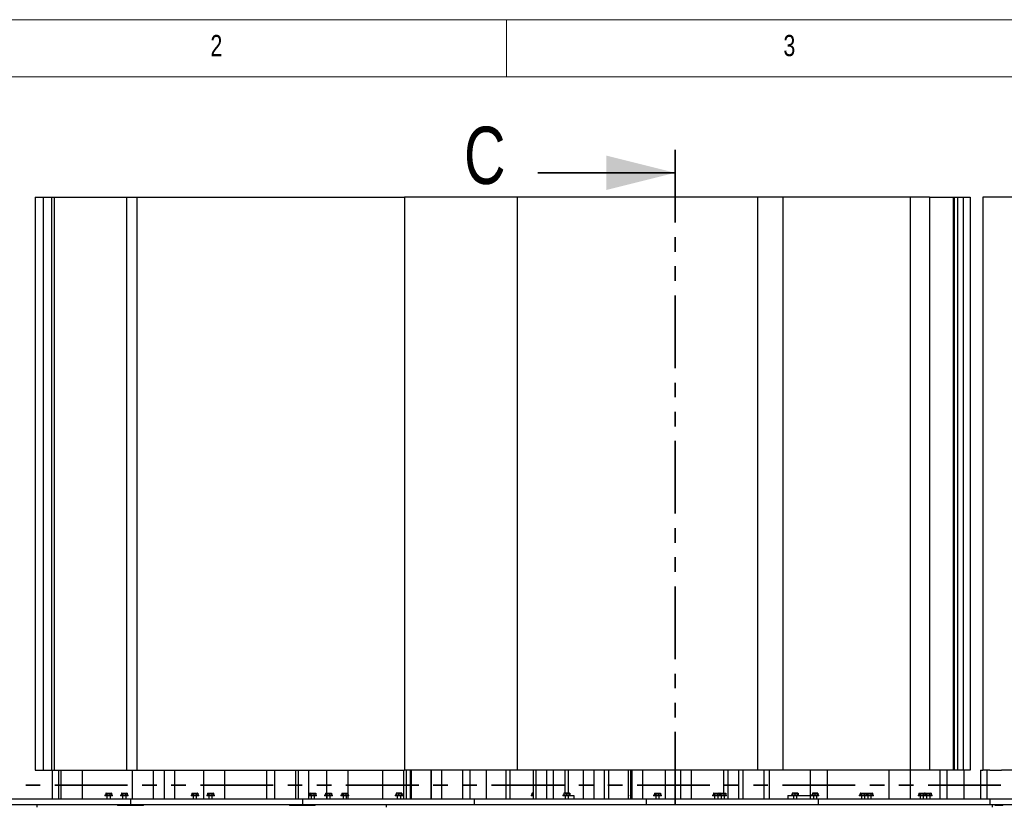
# Model space of a CAD drawing. Header units: millimetres. Extents: x 5 to 589, y 5 to 415.
# Tile 33 of 120: x 55 to 140, y 346 to 415. Entities that reach past the tile are written whole.
import ezdxf

# ---------------------------------------------------------------- set-up
doc = ezdxf.new("R2010")
doc.units = ezdxf.units.MM
doc.linetypes.add('PHANTOM', pattern=[12.7, 6.35, -1.27, 1.27, -1.27, 1.27, -1.27])
doc.layers.add('NOTES', color=6, linetype='Continuous')
doc.layers.add('TRAIT-FORT', color=4, linetype='Continuous', lineweight=25)
doc.styles.add('SLDTEXTSTYLE0', font='TXT', dxfattribs={"width": 0.75})

msp = doc.modelspace()

# ---------------------------------------------------------------- linework, layer by layer
at = {"color": 7, "linetype": 'Continuous', "lineweight": 18}
for p, q in [((589, 415), (5, 415)), ((97, 415), (97, 410)), ((584, 410), (10, 410))]:
    msp.add_line(p, q, dxfattribs=at)
at = {"color": 7, "linetype": 'PHANTOM', "lineweight": 35}
for p, q in [((111.726, 403.636), (111.726, 306.051)), ((190.94, 348.196), (27.305, 348.196))]:
    msp.add_line(p, q, dxfattribs=at)
at = {"color": 7, "linetype": 'Continuous', "lineweight": 35}
msp.add_line((99.726, 401.636), (111.726, 401.636), dxfattribs=at)
msp.add_solid([(111.726, 401.636), (105.726, 403.136), (105.726, 400.136)], dxfattribs=at)
at = {"layer": 'TRAIT-FORT', "color": 4, "linetype": 'Continuous', "lineweight": 25}
for p, q in [((55.874, 399.501), (55.874, 349.501)), ((55.874, 399.501), (56.555, 399.501)), ((56.555, 399.501), (56.555, 349.501)), ((56.555, 399.501), (57.309, 399.501)), ((57.309, 399.501), (57.309, 349.501)), ((57.309, 399.501), (57.525, 399.501)), ((57.525, 399.501), (57.525, 349.501)), ((57.525, 399.501), (63.83, 399.501)), ((63.83, 399.501), (63.83, 349.501)), ((63.83, 399.501), (64.732, 399.501)), ((64.732, 399.501), (64.732, 349.501)), ((64.732, 399.501), (88.097, 399.501)), ((88.097, 399.501), (88.097, 349.501)), ((97.933, 399.501), (88.097, 399.501)), ((97.933, 399.501), (97.933, 349.501)), ((118.899, 399.501), (97.933, 399.501)), ((121.106, 399.501), (118.899, 399.501)), ((118.899, 399.501), (118.899, 349.501)), ((121.106, 399.501), (121.106, 349.501)), ((132.232, 399.501), (121.106, 399.501)), ((132.232, 399.501), (132.232, 349.501)), ((133.906, 399.501), (132.232, 399.501)), ((133.906, 399.501), (133.906, 349.501)), ((133.906, 399.501), (135.985, 399.501)), ((135.985, 399.501), (135.985, 349.501)), ((135.985, 399.501), (136.063, 399.501)), ((136.063, 399.501), (136.063, 349.501)), ((136.063, 399.501), (136.361, 399.501)), ((136.361, 399.501), (136.361, 349.501)), ((136.361, 399.501), (136.854, 399.501)), ((136.854, 399.501), (136.854, 349.501)), ((136.854, 399.501), (137.451, 399.501)), ((137.451, 399.501), (137.451, 349.501)), ((138.557, 399.501), (138.557, 349.501)), ((156.232, 399.501), (138.557, 399.501)), ((55.874, 349.501), (56.555, 349.501)), ((56.555, 349.501), (57.309, 349.501)), ((57.309, 349.501), (57.525, 349.501)), ((57.341, 349.501), (57.341, 347.001)), ((57.525, 349.501), (63.83, 349.501)), ((57.908, 349.501), (57.908, 347.001)), ((58.123, 349.501), (58.123, 347.001)), ((59.998, 347.001), (59.998, 349.501)), ((63.83, 349.501), (64.732, 349.501)), ((64.326, 349.501), (64.326, 347.001)), ((64.732, 349.501), (88.097, 349.501)), ((66.201, 347.001), (66.201, 349.501)), ((67.133, 349.501), (67.133, 347.001)), ((68.058, 347.001), (68.058, 349.501)), ((70.547, 349.501), (70.547, 347.001)), ((72.422, 347.001), (72.422, 349.501)), ((76.052, 349.501), (76.052, 347.001)), ((76.75, 349.501), (76.75, 347.001)), ((78.625, 347.001), (78.625, 349.501)), ((78.823, 349.501), (78.823, 347.001)), ((79.748, 347.001), (79.748, 349.501)), ((81.304, 349.501), (81.304, 347.501)), ((83.179, 347.313), (83.179, 349.501)), ((86.176, 349.501), (86.176, 347.001)), ((88.051, 347.001), (88.051, 349.501)), ((97.933, 349.501), (88.097, 349.501)), ((88.274, 347.001), (88.274, 349.501)), ((88.585, 349.501), (88.585, 347.001)), ((88.677, 349.501), (88.677, 347.001)), ((90.427, 347.001), (90.427, 349.501)), ((90.46, 347.001), (90.46, 349.501)), ((91.314, 349.501), (91.314, 347.001)), ((93.189, 347.001), (93.189, 349.501)), ((93.802, 349.501), (93.802, 347.001)), ((95.233, 349.501), (95.233, 347.001)), ((96.982, 347.001), (96.982, 349.501)), ((97.318, 347.001), (97.318, 349.501)), ((118.899, 349.501), (97.933, 349.501)), ((99.34, 349.501), (99.34, 347.001)), ((99.57, 349.501), (99.57, 347.001)), ((100.512, 347.001), (100.512, 349.501)), ((101.089, 347.001), (101.089, 349.501)), ((102.132, 347.501), (102.132, 349.501)), ((102.413, 347.501), (102.413, 349.501)), ((103.695, 349.501), (103.695, 347.001)), ((104.637, 347.001), (104.637, 349.501)), ((105.516, 349.501), (105.516, 347.001)), ((105.895, 349.501), (105.895, 347.001)), ((107.645, 347.001), (107.645, 349.501)), ((107.812, 349.501), (107.812, 347.001)), ((107.945, 349.501), (107.945, 347.001)), ((108.887, 347.001), (108.887, 349.501)), ((110.849, 349.501), (110.849, 347.001)), ((112.195, 349.501), (112.195, 347.001)), ((113.137, 347.001), (113.137, 349.501)), ((115.95, 349.501), (115.95, 347.501)), ((116.32, 349.501), (116.32, 347.001)), ((117.262, 347.001), (117.262, 349.501)), ((117.624, 349.501), (117.624, 347.001)), ((121.106, 349.501), (118.899, 349.501)), ((119.499, 347.001), (119.499, 349.501)), ((119.956, 347.001), (119.956, 349.501)), ((132.232, 349.501), (121.106, 349.501)), ((123.507, 349.501), (123.507, 347.001)), ((125.007, 347.001), (125.007, 349.501)), ((130.373, 349.501), (130.373, 347.001)), ((133.906, 349.501), (132.232, 349.501)), ((132.248, 347.001), (132.248, 349.501)), ((135.985, 349.501), (133.906, 349.501)), ((134.807, 349.501), (134.807, 347.001)), ((135.432, 349.501), (135.432, 347.001)), ((136.063, 349.501), (135.985, 349.501)), ((136.361, 349.501), (136.063, 349.501)), ((136.854, 349.501), (136.361, 349.501)), ((137.451, 349.501), (136.854, 349.501)), ((136.932, 347.001), (136.932, 349.501)), ((138.357, 349.501), (138.357, 347.001)), ((138.357, 349.501), (138.557, 349.501)), ((139.167, 349.501), (138.557, 349.501)), ((138.919, 349.501), (138.919, 347.001)), ((139.167, 349.501), (140.197, 349.501)), ((154.592, 349.501), (140.197, 349.501)), ((61.945, 347.313), (61.945, 347.251)), ((62.62, 347.313), (61.945, 347.313)), ((62.62, 347.251), (61.945, 347.251)), ((62.025, 347.481), (62.025, 347.313)), ((62.057, 347.501), (62.038, 347.49)), ((62.057, 347.501), (62.075, 347.501)), ((62.075, 347.501), (62.254, 347.501)), ((62.125, 347.481), (62.125, 347.313)), ((62.132, 347.251), (62.132, 347.001)), ((62.254, 347.501), (62.462, 347.501)), ((62.383, 347.481), (62.383, 347.313)), ((62.432, 347.001), (62.432, 347.251)), ((62.462, 347.501), (62.507, 347.501)), ((62.526, 347.49), (62.507, 347.501)), ((62.54, 347.481), (62.54, 347.313)), ((62.62, 347.251), (62.62, 347.313)), ((63.315, 347.313), (63.315, 347.251)), ((63.99, 347.313), (63.315, 347.313)), ((63.99, 347.251), (63.315, 347.251)), ((63.395, 347.481), (63.395, 347.313)), ((63.428, 347.501), (63.409, 347.49)), ((63.428, 347.501), (63.445, 347.501)), ((63.445, 347.501), (63.625, 347.501)), ((63.496, 347.481), (63.496, 347.313)), ((63.503, 347.251), (63.503, 347.001)), ((63.625, 347.501), (63.832, 347.501)), ((63.753, 347.481), (63.753, 347.313)), ((63.803, 347.001), (63.803, 347.251)), ((63.832, 347.501), (63.878, 347.501)), ((63.897, 347.49), (63.878, 347.501)), ((63.91, 347.481), (63.91, 347.313)), ((63.99, 347.251), (63.99, 347.313)), ((69.469, 347.313), (69.469, 347.251)), ((70.144, 347.313), (69.469, 347.313)), ((70.144, 347.251), (69.469, 347.251)), ((69.549, 347.481), (69.549, 347.313)), ((69.582, 347.501), (69.563, 347.49)), ((69.582, 347.501), (69.6, 347.501)), ((69.6, 347.501), (69.779, 347.501)), ((69.65, 347.481), (69.65, 347.313)), ((69.657, 347.251), (69.657, 347.001)), ((69.779, 347.501), (69.986, 347.501)), ((69.908, 347.481), (69.908, 347.313)), ((69.957, 347.001), (69.957, 347.251)), ((69.986, 347.501), (70.032, 347.501)), ((70.051, 347.49), (70.032, 347.501)), ((70.065, 347.481), (70.065, 347.313)), ((70.144, 347.251), (70.144, 347.313)), ((70.84, 347.313), (70.84, 347.251)), ((71.515, 347.313), (70.84, 347.313)), ((71.515, 347.251), (70.84, 347.251)), ((70.92, 347.481), (70.92, 347.313)), ((70.952, 347.501), (70.933, 347.49)), ((70.952, 347.501), (70.97, 347.501)), ((70.97, 347.501), (71.149, 347.501)), ((71.02, 347.481), (71.02, 347.313)), ((71.027, 347.251), (71.027, 347.001)), ((71.149, 347.501), (71.357, 347.501)), ((71.278, 347.481), (71.278, 347.313)), ((71.327, 347.001), (71.327, 347.251)), ((71.357, 347.501), (71.402, 347.501)), ((71.421, 347.49), (71.402, 347.501)), ((71.435, 347.481), (71.435, 347.313)), ((71.515, 347.251), (71.515, 347.313)), ((79.759, 347.313), (79.759, 347.251)), ((80.434, 347.313), (79.759, 347.313)), ((80.434, 347.251), (79.759, 347.251)), ((79.839, 347.481), (79.839, 347.313)), ((79.871, 347.501), (79.852, 347.49)), ((79.871, 347.501), (79.889, 347.501)), ((79.889, 347.501), (80.068, 347.501)), ((79.939, 347.481), (79.939, 347.313)), ((79.946, 347.251), (79.946, 347.001)), ((80.068, 347.501), (80.276, 347.501)), ((80.197, 347.481), (80.197, 347.313)), ((80.246, 347.001), (80.246, 347.251)), ((80.276, 347.501), (80.321, 347.501)), ((80.341, 347.49), (80.321, 347.501)), ((80.354, 347.481), (80.354, 347.313)), ((80.434, 347.251), (80.434, 347.313)), ((81.129, 347.313), (81.129, 347.251)), ((81.804, 347.313), (81.129, 347.313)), ((81.804, 347.251), (81.129, 347.251)), ((81.209, 347.481), (81.209, 347.313)), ((81.242, 347.501), (81.223, 347.49)), ((81.242, 347.501), (81.259, 347.501)), ((81.259, 347.501), (81.439, 347.501)), ((81.304, 347.251), (81.304, 347.001)), ((81.31, 347.481), (81.31, 347.313)), ((81.317, 347.251), (81.317, 347.001)), ((81.439, 347.501), (81.646, 347.501)), ((81.568, 347.481), (81.568, 347.313)), ((81.617, 347.001), (81.617, 347.251)), ((81.646, 347.501), (81.692, 347.501)), ((81.711, 347.49), (81.692, 347.501)), ((81.725, 347.481), (81.725, 347.313)), ((81.804, 347.251), (81.804, 347.313)), ((82.553, 347.313), (82.553, 347.251)), ((83.228, 347.313), (82.553, 347.313)), ((83.228, 347.251), (82.553, 347.251)), ((82.633, 347.481), (82.633, 347.313)), ((82.666, 347.501), (82.647, 347.49)), ((82.666, 347.501), (82.684, 347.501)), ((82.684, 347.501), (82.863, 347.501)), ((82.734, 347.481), (82.734, 347.313)), ((82.741, 347.251), (82.741, 347.001)), ((82.863, 347.501), (83.07, 347.501)), ((82.992, 347.481), (82.992, 347.313)), ((83.041, 347.001), (83.041, 347.251)), ((83.07, 347.501), (83.116, 347.501)), ((83.135, 347.49), (83.116, 347.501)), ((83.149, 347.481), (83.149, 347.313)), ((83.179, 347.001), (83.179, 347.251)), ((83.228, 347.251), (83.228, 347.313)), ((87.284, 347.313), (87.284, 347.251)), ((87.699, 347.313), (87.284, 347.313)), ((87.699, 347.251), (87.284, 347.251)), ((87.381, 347.481), (87.381, 347.313)), ((87.485, 347.501), (87.396, 347.501)), ((87.471, 347.251), (87.471, 347.001)), ((87.485, 347.501), (87.708, 347.501)), ((87.588, 347.481), (87.588, 347.313)), ((87.959, 347.313), (87.699, 347.313)), ((87.959, 347.251), (87.699, 347.251)), ((87.708, 347.501), (87.844, 347.501)), ((87.771, 347.001), (87.771, 347.251)), ((87.828, 347.481), (87.828, 347.313)), ((87.861, 347.481), (87.861, 347.313)), ((87.959, 347.251), (87.959, 347.313)), ((88.654, 347.313), (88.654, 347.251)), ((88.677, 347.313), (88.654, 347.313)), ((88.677, 347.251), (88.654, 347.251)), ((99.144, 347.313), (99.144, 347.251)), ((99.34, 347.313), (99.144, 347.313)), ((99.34, 347.251), (99.144, 347.251)), ((99.224, 347.481), (99.224, 347.313)), ((99.257, 347.501), (99.238, 347.49)), ((99.257, 347.501), (99.275, 347.501)), ((99.275, 347.501), (99.34, 347.501)), ((99.325, 347.481), (99.34, 347.485)), ((99.325, 347.481), (99.325, 347.313)), ((99.332, 347.251), (99.332, 347.001)), ((101.919, 347.313), (101.919, 347.251)), ((102.335, 347.313), (101.919, 347.313)), ((102.335, 347.251), (101.919, 347.251)), ((102.017, 347.481), (102.017, 347.313)), ((102.121, 347.501), (102.032, 347.501)), ((102.107, 347.251), (102.107, 347.001)), ((102.121, 347.501), (102.344, 347.501)), ((102.224, 347.481), (102.224, 347.313)), ((102.594, 347.313), (102.335, 347.313)), ((102.594, 347.251), (102.335, 347.251)), ((102.344, 347.501), (102.48, 347.501)), ((102.407, 347.001), (102.407, 347.251)), ((102.464, 347.481), (102.464, 347.313)), ((102.501, 347.49), (102.482, 347.501)), ((102.492, 347.489), (102.515, 347.481)), ((102.497, 347.481), (102.497, 347.313)), ((102.515, 347.481), (102.515, 347.313)), ((102.594, 347.251), (102.594, 347.313)), ((102.594, 347.288), (102.882, 347.288)), ((102.882, 347.288), (102.882, 347.001)), ((107.686, 347.313), (107.645, 347.313)), ((107.686, 347.251), (107.645, 347.251)), ((107.686, 347.251), (107.686, 347.313)), ((109.841, 347.313), (109.841, 347.251)), ((110.516, 347.313), (109.841, 347.313)), ((110.516, 347.251), (109.841, 347.251)), ((109.92, 347.481), (109.92, 347.313)), ((109.953, 347.501), (109.934, 347.49)), ((109.953, 347.501), (109.971, 347.501)), ((109.971, 347.501), (110.15, 347.501)), ((110.021, 347.481), (110.021, 347.313)), ((110.028, 347.251), (110.028, 347.001)), ((110.15, 347.501), (110.357, 347.501)), ((110.279, 347.481), (110.279, 347.313)), ((110.328, 347.001), (110.328, 347.251)), ((110.357, 347.501), (110.403, 347.501)), ((110.422, 347.49), (110.403, 347.501)), ((110.436, 347.481), (110.436, 347.313)), ((110.516, 347.251), (110.516, 347.313)), ((114.973, 347.313), (114.973, 347.251)), ((115.535, 347.313), (114.973, 347.313)), ((115.535, 347.251), (114.973, 347.251)), ((115.052, 347.481), (115.052, 347.313)), ((115.085, 347.501), (115.066, 347.49)), ((115.085, 347.501), (115.103, 347.501)), ((115.103, 347.501), (115.282, 347.501)), ((115.153, 347.481), (115.153, 347.313)), ((115.16, 347.251), (115.16, 347.001)), ((115.282, 347.501), (115.489, 347.501)), ((115.411, 347.481), (115.411, 347.313)), ((115.46, 347.001), (115.46, 347.251)), ((115.489, 347.501), (115.535, 347.501)), ((115.554, 347.49), (115.535, 347.501)), ((115.535, 347.313), (115.535, 347.251)), ((116.21, 347.313), (115.535, 347.313)), ((116.21, 347.251), (115.535, 347.251)), ((115.568, 347.481), (115.568, 347.313)), ((115.614, 347.481), (115.614, 347.313)), ((115.647, 347.501), (115.628, 347.49)), ((115.647, 347.501), (115.665, 347.501)), ((115.665, 347.501), (115.844, 347.501)), ((115.715, 347.481), (115.715, 347.313)), ((115.722, 347.251), (115.722, 347.001)), ((115.844, 347.501), (116.051, 347.501)), ((115.973, 347.481), (115.973, 347.313)), ((116.022, 347.001), (116.022, 347.251)), ((116.051, 347.501), (116.097, 347.501)), ((116.116, 347.49), (116.097, 347.501)), ((116.13, 347.481), (116.13, 347.313)), ((116.21, 347.251), (116.21, 347.313)), ((121.557, 347.288), (121.557, 347.001)), ((121.557, 347.288), (121.844, 347.288)), ((121.844, 347.313), (121.844, 347.251)), ((122.26, 347.313), (121.844, 347.313)), ((122.26, 347.251), (121.844, 347.251)), ((121.924, 347.481), (121.924, 347.313)), ((121.957, 347.501), (121.938, 347.49)), ((121.942, 347.481), (121.942, 347.313)), ((122.046, 347.501), (121.957, 347.501)), ((122.032, 347.251), (122.032, 347.001)), ((122.046, 347.501), (122.269, 347.501)), ((122.149, 347.481), (122.149, 347.313)), ((122.519, 347.313), (122.26, 347.313)), ((122.519, 347.251), (122.26, 347.251)), ((122.269, 347.501), (122.405, 347.501)), ((122.332, 347.001), (122.332, 347.251)), ((122.389, 347.481), (122.389, 347.313)), ((122.426, 347.49), (122.407, 347.501)), ((122.417, 347.489), (122.44, 347.481)), ((122.422, 347.481), (122.422, 347.313)), ((122.44, 347.481), (122.44, 347.313)), ((122.519, 347.251), (122.519, 347.313)), ((122.519, 347.288), (123.507, 347.288)), ((123.594, 347.313), (123.594, 347.251)), ((124.01, 347.313), (123.594, 347.313)), ((124.01, 347.251), (123.594, 347.251)), ((123.692, 347.481), (123.692, 347.313)), ((123.796, 347.501), (123.707, 347.501)), ((123.782, 347.251), (123.782, 347.001)), ((123.796, 347.501), (124.019, 347.501)), ((123.899, 347.481), (123.899, 347.313)), ((124.269, 347.313), (124.01, 347.313)), ((124.269, 347.251), (124.01, 347.251)), ((124.019, 347.501), (124.155, 347.501)), ((124.082, 347.001), (124.082, 347.251)), ((124.139, 347.481), (124.139, 347.313)), ((124.172, 347.481), (124.172, 347.313)), ((124.269, 347.251), (124.269, 347.313)), ((127.782, 347.313), (127.782, 347.251)), ((128.343, 347.313), (127.782, 347.313)), ((128.343, 347.251), (127.782, 347.251)), ((127.861, 347.481), (127.861, 347.313)), ((127.894, 347.501), (127.875, 347.49)), ((127.894, 347.501), (127.912, 347.501)), ((127.912, 347.501), (128.091, 347.501)), ((127.962, 347.481), (127.962, 347.313)), ((127.969, 347.251), (127.969, 347.001)), ((128.091, 347.501), (128.298, 347.501)), ((128.22, 347.481), (128.22, 347.313)), ((128.269, 347.001), (128.269, 347.251)), ((128.298, 347.501), (128.344, 347.501)), ((128.343, 347.313), (128.343, 347.251)), ((129.018, 347.313), (128.343, 347.313)), ((129.018, 347.251), (128.343, 347.251)), ((128.363, 347.49), (128.344, 347.501)), ((128.377, 347.481), (128.377, 347.313)), ((128.423, 347.481), (128.423, 347.313)), ((128.456, 347.501), (128.437, 347.49)), ((128.456, 347.501), (128.474, 347.501)), ((128.474, 347.501), (128.653, 347.501)), ((128.524, 347.481), (128.524, 347.313)), ((128.531, 347.251), (128.531, 347.001)), ((128.653, 347.501), (128.86, 347.501)), ((128.782, 347.481), (128.782, 347.313)), ((128.831, 347.001), (128.831, 347.251)), ((128.86, 347.501), (128.906, 347.501)), ((128.925, 347.49), (128.906, 347.501)), ((128.939, 347.481), (128.939, 347.313)), ((129.018, 347.251), (129.018, 347.313)), ((132.914, 347.313), (132.914, 347.251)), ((133.476, 347.313), (132.914, 347.313)), ((133.476, 347.251), (132.914, 347.251)), ((132.993, 347.481), (132.993, 347.313)), ((133.026, 347.501), (133.007, 347.49)), ((133.026, 347.501), (133.044, 347.501)), ((133.044, 347.501), (133.223, 347.501)), ((133.094, 347.481), (133.094, 347.313)), ((133.101, 347.251), (133.101, 347.001)), ((133.223, 347.501), (133.43, 347.501)), ((133.352, 347.481), (133.352, 347.313)), ((133.401, 347.001), (133.401, 347.251)), ((133.43, 347.501), (133.476, 347.501)), ((133.495, 347.49), (133.476, 347.501)), ((133.476, 347.313), (133.476, 347.251)), ((134.151, 347.313), (133.476, 347.313)), ((134.151, 347.251), (133.476, 347.251)), ((133.509, 347.481), (133.509, 347.313)), ((133.555, 347.481), (133.555, 347.313)), ((133.588, 347.501), (133.569, 347.49)), ((133.588, 347.501), (133.606, 347.501)), ((133.606, 347.501), (133.785, 347.501)), ((133.656, 347.481), (133.656, 347.313)), ((133.663, 347.251), (133.663, 347.001)), ((133.785, 347.501), (133.992, 347.501)), ((133.914, 347.481), (133.914, 347.313)), ((133.963, 347.001), (133.963, 347.251)), ((133.992, 347.501), (134.038, 347.501)), ((134.057, 347.49), (134.038, 347.501)), ((134.071, 347.481), (134.071, 347.313)), ((134.151, 347.251), (134.151, 347.313)), ((49.189, 347.001), (64.189, 347.001)), ((49.189, 346.51), (64.189, 346.51)), ((56.032, 346.276), (56.032, 346.51)), ((63.064, 346.51), (63.064, 346.41)), ((65.314, 346.41), (63.064, 346.41)), ((64.189, 347.001), (64.189, 346.51)), ((64.189, 347.001), (79.189, 347.001)), ((64.189, 346.51), (79.189, 346.51)), ((65.314, 346.41), (65.314, 346.51)), ((78.064, 346.51), (78.064, 346.41)), ((80.314, 346.41), (78.064, 346.41)), ((79.189, 347.001), (94.189, 347.001)), ((79.189, 347.001), (79.189, 346.51)), ((79.189, 346.51), (94.189, 346.51)), ((80.314, 346.41), (80.314, 346.51)), ((86.532, 346.276), (86.532, 346.51)), ((94.189, 347.001), (109.189, 347.001)), ((94.189, 347.001), (94.189, 346.51)), ((94.189, 346.51), (109.189, 346.51)), ((109.189, 347.001), (109.189, 346.51)), ((109.189, 347.001), (124.189, 347.001)), ((109.189, 346.51), (124.189, 346.51)), ((124.189, 347.001), (124.189, 346.51)), ((124.189, 347.001), (139.189, 347.001)), ((124.189, 346.51), (139.189, 346.51)), ((139.189, 347.001), (139.189, 346.51)), ((139.189, 347.001), (154.189, 347.001)), ((139.189, 346.51), (154.189, 346.51)), ((139.382, 346.51), (139.382, 346.276)), ((139.632, 346.41), (139.632, 346.51)), ((140.314, 346.41), (139.632, 346.41)), ((140.314, 346.41), (140.314, 346.51))]:
    msp.add_line(p, q, dxfattribs=at)
for points, knots in [([(62.025, 347.481), (62.029, 347.484), (62.037, 347.49), (62.049, 347.496), (62.062, 347.5), (62.071, 347.501), (62.075, 347.501)], [0, 0, 0, 0, 0.247269, 0.495363, 0.746874, 1, 1, 1, 1]), ([(62.075, 347.501), (62.076, 347.501), (62.081, 347.501), (62.09, 347.499), (62.106, 347.494), (62.118, 347.486), (62.125, 347.481)], [0, 0, 0, 0, 0.070068, 0.299868, 0.530929, 1, 1, 1, 1]), ([(62.125, 347.481), (62.133, 347.483), (62.15, 347.488), (62.175, 347.493), (62.201, 347.498), (62.228, 347.5), (62.245, 347.501), (62.254, 347.501)], [0, 0, 0, 0, 0.194733, 0.394387, 0.59459, 0.796857, 1, 1, 1, 1]), ([(62.254, 347.501), (62.264, 347.501), (62.282, 347.5), (62.308, 347.497), (62.333, 347.493), (62.358, 347.488), (62.375, 347.483), (62.383, 347.481)], [0, 0, 0, 0, 0.219086, 0.412836, 0.607273, 0.803423, 1, 1, 1, 1]), ([(62.383, 347.481), (62.389, 347.484), (62.402, 347.49), (62.422, 347.496), (62.441, 347.5), (62.455, 347.501), (62.462, 347.501)], [0, 0, 0, 0, 0.247269, 0.495363, 0.746874, 1, 1, 1, 1]), ([(62.462, 347.501), (62.463, 347.501), (62.471, 347.501), (62.486, 347.499), (62.51, 347.494), (62.528, 347.486), (62.54, 347.481)], [0, 0, 0, 0, 0.070068, 0.299868, 0.530929, 1, 1, 1, 1]), ([(62.526, 347.49), (62.527, 347.489), (62.532, 347.487), (62.536, 347.484), (62.54, 347.481)], [0, 0, 0, 0, 0.148264, 1, 1, 1, 1]), ([(63.395, 347.481), (63.399, 347.484), (63.407, 347.49), (63.42, 347.496), (63.432, 347.5), (63.441, 347.501), (63.445, 347.501)], [0, 0, 0, 0, 0.247269, 0.495363, 0.746874, 1, 1, 1, 1]), ([(63.445, 347.501), (63.446, 347.501), (63.452, 347.501), (63.461, 347.499), (63.476, 347.494), (63.488, 347.486), (63.496, 347.481)], [0, 0, 0, 0, 0.070068, 0.299868, 0.530929, 1, 1, 1, 1]), ([(63.496, 347.481), (63.504, 347.483), (63.52, 347.488), (63.546, 347.493), (63.572, 347.498), (63.598, 347.5), (63.616, 347.501), (63.625, 347.501)], [0, 0, 0, 0, 0.194733, 0.394387, 0.59459, 0.796857, 1, 1, 1, 1]), ([(63.625, 347.501), (63.634, 347.501), (63.652, 347.5), (63.678, 347.497), (63.704, 347.493), (63.729, 347.488), (63.745, 347.483), (63.753, 347.481)], [0, 0, 0, 0, 0.219086, 0.412836, 0.607273, 0.803423, 1, 1, 1, 1]), ([(63.753, 347.481), (63.76, 347.484), (63.772, 347.49), (63.792, 347.496), (63.812, 347.5), (63.825, 347.501), (63.832, 347.501)], [0, 0, 0, 0, 0.247269, 0.495363, 0.746874, 1, 1, 1, 1]), ([(63.832, 347.501), (63.834, 347.501), (63.842, 347.501), (63.856, 347.499), (63.88, 347.494), (63.898, 347.486), (63.91, 347.481)], [0, 0, 0, 0, 0.070068, 0.299868, 0.530929, 1, 1, 1, 1]), ([(63.897, 347.49), (63.897, 347.489), (63.902, 347.487), (63.907, 347.484), (63.91, 347.481)], [0, 0, 0, 0, 0.148264, 1, 1, 1, 1]), ([(69.549, 347.481), (69.553, 347.484), (69.561, 347.49), (69.574, 347.496), (69.587, 347.5), (69.595, 347.501), (69.6, 347.501)], [0, 0, 0, 0, 0.2472686, 0.4953626, 0.746874, 1, 1, 1, 1]), ([(69.6, 347.501), (69.601, 347.501), (69.606, 347.501), (69.615, 347.499), (69.631, 347.494), (69.642, 347.486), (69.65, 347.481)], [0, 0, 0, 0, 0.070068, 0.299868, 0.530929, 1, 1, 1, 1]), ([(69.65, 347.481), (69.658, 347.483), (69.675, 347.488), (69.7, 347.493), (69.726, 347.498), (69.752, 347.5), (69.77, 347.501), (69.779, 347.501)], [0, 0, 0, 0, 0.194733, 0.394387, 0.59459, 0.796857, 1, 1, 1, 1]), ([(69.779, 347.501), (69.788, 347.501), (69.806, 347.5), (69.833, 347.497), (69.858, 347.493), (69.883, 347.488), (69.899, 347.483), (69.908, 347.481)], [0, 0, 0, 0, 0.219086, 0.412836, 0.607273, 0.803423, 1, 1, 1, 1]), ([(69.908, 347.481), (69.914, 347.484), (69.927, 347.49), (69.946, 347.496), (69.966, 347.5), (69.979, 347.501), (69.986, 347.501)], [0, 0, 0, 0, 0.247269, 0.495363, 0.746874, 1, 1, 1, 1]), ([(69.986, 347.501), (69.988, 347.501), (69.996, 347.501), (70.01, 347.499), (70.035, 347.494), (70.053, 347.486), (70.065, 347.481)], [0, 0, 0, 0, 0.070068, 0.299868, 0.530929, 1, 1, 1, 1]), ([(70.051, 347.49), (70.052, 347.489), (70.056, 347.487), (70.061, 347.484), (70.065, 347.481)], [0, 0, 0, 0, 0.148264, 1, 1, 1, 1]), ([(70.92, 347.481), (70.924, 347.484), (70.932, 347.49), (70.944, 347.496), (70.957, 347.5), (70.966, 347.501), (70.97, 347.501)], [0, 0, 0, 0, 0.2472686, 0.4953626, 0.746874, 1, 1, 1, 1]), ([(70.97, 347.501), (70.971, 347.501), (70.976, 347.501), (70.985, 347.499), (71.001, 347.494), (71.013, 347.486), (71.02, 347.481)], [0, 0, 0, 0, 0.070068, 0.299868, 0.530929, 1, 1, 1, 1]), ([(71.02, 347.481), (71.028, 347.483), (71.045, 347.488), (71.07, 347.493), (71.096, 347.498), (71.123, 347.5), (71.14, 347.501), (71.149, 347.501)], [0, 0, 0, 0, 0.194733, 0.394387, 0.59459, 0.796857, 1, 1, 1, 1]), ([(71.149, 347.501), (71.159, 347.501), (71.177, 347.5), (71.203, 347.497), (71.228, 347.493), (71.253, 347.488), (71.27, 347.483), (71.278, 347.481)], [0, 0, 0, 0, 0.219086, 0.412836, 0.607273, 0.803423, 1, 1, 1, 1]), ([(71.278, 347.481), (71.284, 347.484), (71.297, 347.49), (71.317, 347.496), (71.336, 347.5), (71.35, 347.501), (71.357, 347.501)], [0, 0, 0, 0, 0.247269, 0.495363, 0.746874, 1, 1, 1, 1]), ([(71.357, 347.501), (71.358, 347.501), (71.366, 347.501), (71.38, 347.499), (71.405, 347.494), (71.423, 347.486), (71.435, 347.481)], [0, 0, 0, 0, 0.070068, 0.299868, 0.530929, 1, 1, 1, 1]), ([(71.421, 347.49), (71.422, 347.489), (71.427, 347.487), (71.431, 347.484), (71.435, 347.481)], [0, 0, 0, 0, 0.148264, 1, 1, 1, 1]), ([(79.839, 347.481), (79.843, 347.484), (79.851, 347.49), (79.863, 347.496), (79.876, 347.5), (79.885, 347.501), (79.889, 347.501)], [0, 0, 0, 0, 0.247269, 0.495363, 0.746874, 1, 1, 1, 1]), ([(79.889, 347.501), (79.89, 347.501), (79.895, 347.501), (79.904, 347.499), (79.92, 347.494), (79.932, 347.486), (79.939, 347.481)], [0, 0, 0, 0, 0.070068, 0.299868, 0.530929, 1, 1, 1, 1]), ([(79.939, 347.481), (79.948, 347.483), (79.964, 347.488), (79.99, 347.493), (80.015, 347.498), (80.042, 347.5), (80.059, 347.501), (80.068, 347.501)], [0, 0, 0, 0, 0.1947331, 0.3943865, 0.5945898, 0.7968571, 1, 1, 1, 1]), ([(80.068, 347.501), (80.078, 347.501), (80.096, 347.5), (80.122, 347.497), (80.147, 347.493), (80.172, 347.488), (80.189, 347.483), (80.197, 347.481)], [0, 0, 0, 0, 0.219086, 0.412836, 0.607273, 0.803423, 1, 1, 1, 1]), ([(80.197, 347.481), (80.204, 347.484), (80.216, 347.49), (80.236, 347.496), (80.256, 347.5), (80.269, 347.501), (80.276, 347.501)], [0, 0, 0, 0, 0.247269, 0.495363, 0.746874, 1, 1, 1, 1]), ([(80.276, 347.501), (80.278, 347.501), (80.286, 347.501), (80.3, 347.499), (80.324, 347.494), (80.342, 347.486), (80.354, 347.481)], [0, 0, 0, 0, 0.070068, 0.299868, 0.530929, 1, 1, 1, 1]), ([(80.341, 347.49), (80.341, 347.489), (80.346, 347.487), (80.35, 347.484), (80.354, 347.481)], [0, 0, 0, 0, 0.148264, 1, 1, 1, 1]), ([(81.209, 347.481), (81.213, 347.484), (81.221, 347.49), (81.234, 347.496), (81.246, 347.5), (81.255, 347.501), (81.259, 347.501)], [0, 0, 0, 0, 0.247269, 0.495363, 0.746874, 1, 1, 1, 1]), ([(81.259, 347.501), (81.261, 347.501), (81.266, 347.501), (81.275, 347.499), (81.29, 347.494), (81.302, 347.486), (81.31, 347.481)], [0, 0, 0, 0, 0.070068, 0.299868, 0.530929, 1, 1, 1, 1]), ([(81.31, 347.481), (81.318, 347.483), (81.335, 347.488), (81.36, 347.493), (81.386, 347.498), (81.412, 347.5), (81.43, 347.501), (81.439, 347.501)], [0, 0, 0, 0, 0.1947331, 0.3943865, 0.5945898, 0.7968571, 1, 1, 1, 1]), ([(81.439, 347.501), (81.448, 347.501), (81.466, 347.5), (81.493, 347.497), (81.518, 347.493), (81.543, 347.488), (81.559, 347.483), (81.568, 347.481)], [0, 0, 0, 0, 0.219086, 0.412836, 0.607273, 0.803423, 1, 1, 1, 1]), ([(81.568, 347.481), (81.574, 347.484), (81.587, 347.49), (81.606, 347.496), (81.626, 347.5), (81.639, 347.501), (81.646, 347.501)], [0, 0, 0, 0, 0.247269, 0.495363, 0.746874, 1, 1, 1, 1]), ([(81.646, 347.501), (81.648, 347.501), (81.656, 347.501), (81.67, 347.499), (81.694, 347.494), (81.712, 347.486), (81.725, 347.481)], [0, 0, 0, 0, 0.070068, 0.299868, 0.530929, 1, 1, 1, 1]), ([(81.711, 347.49), (81.712, 347.489), (81.716, 347.487), (81.721, 347.484), (81.725, 347.481)], [0, 0, 0, 0, 0.148264, 1, 1, 1, 1]), ([(82.633, 347.481), (82.637, 347.484), (82.645, 347.49), (82.658, 347.496), (82.671, 347.5), (82.679, 347.501), (82.684, 347.501)], [0, 0, 0, 0, 0.247269, 0.495363, 0.746874, 1, 1, 1, 1]), ([(82.684, 347.501), (82.685, 347.501), (82.69, 347.501), (82.699, 347.499), (82.715, 347.494), (82.726, 347.486), (82.734, 347.481)], [0, 0, 0, 0, 0.070068, 0.299868, 0.530929, 1, 1, 1, 1]), ([(82.734, 347.481), (82.742, 347.483), (82.759, 347.488), (82.784, 347.493), (82.81, 347.498), (82.836, 347.5), (82.854, 347.501), (82.863, 347.501)], [0, 0, 0, 0, 0.1947331, 0.3943865, 0.5945898, 0.7968571, 1, 1, 1, 1]), ([(82.863, 347.501), (82.872, 347.501), (82.89, 347.5), (82.917, 347.497), (82.942, 347.493), (82.967, 347.488), (82.983, 347.483), (82.992, 347.481)], [0, 0, 0, 0, 0.219086, 0.412836, 0.607273, 0.803423, 1, 1, 1, 1]), ([(82.992, 347.481), (82.998, 347.484), (83.011, 347.49), (83.03, 347.496), (83.05, 347.5), (83.063, 347.501), (83.07, 347.501)], [0, 0, 0, 0, 0.247269, 0.495363, 0.746874, 1, 1, 1, 1]), ([(83.07, 347.501), (83.072, 347.501), (83.08, 347.501), (83.094, 347.499), (83.119, 347.494), (83.137, 347.486), (83.149, 347.481)], [0, 0, 0, 0, 0.070068, 0.299868, 0.530929, 1, 1, 1, 1]), ([(83.135, 347.49), (83.136, 347.489), (83.14, 347.487), (83.145, 347.484), (83.149, 347.481)], [0, 0, 0, 0, 0.148264, 1, 1, 1, 1]), ([(87.485, 347.501), (87.482, 347.501), (87.472, 347.501), (87.453, 347.499), (87.429, 347.495), (87.405, 347.489), (87.389, 347.484), (87.381, 347.481)], [0, 0, 0, 0, 0.070056, 0.299813, 0.530831, 0.765026, 1, 1, 1, 1]), ([(87.398, 347.501), (87.398, 347.501), (87.396, 347.501), (87.392, 347.499), (87.388, 347.494), (87.385, 347.488), (87.383, 347.484), (87.381, 347.481)], [0, 0, 0, 0, 0.070058, 0.333226, 0.61681, 0.765018, 1, 1, 1, 1]), ([(87.588, 347.481), (87.58, 347.484), (87.563, 347.49), (87.537, 347.496), (87.511, 347.5), (87.494, 347.501), (87.485, 347.501)], [0, 0, 0, 0, 0.247269, 0.495363, 0.746874, 1, 1, 1, 1]), ([(87.708, 347.501), (87.699, 347.501), (87.682, 347.5), (87.658, 347.497), (87.634, 347.493), (87.611, 347.488), (87.596, 347.483), (87.588, 347.481)], [0, 0, 0, 0, 0.219086, 0.412836, 0.607273, 0.803423, 1, 1, 1, 1]), ([(87.828, 347.481), (87.82, 347.483), (87.805, 347.488), (87.781, 347.493), (87.757, 347.498), (87.733, 347.5), (87.716, 347.501), (87.708, 347.501)], [0, 0, 0, 0, 0.194733, 0.394387, 0.59459, 0.796857, 1, 1, 1, 1]), ([(87.844, 347.501), (87.844, 347.501), (87.842, 347.501), (87.839, 347.499), (87.835, 347.495), (87.832, 347.489), (87.829, 347.484), (87.828, 347.481)], [0, 0, 0, 0, 0.070056, 0.299813, 0.530831, 0.765026, 1, 1, 1, 1]), ([(87.861, 347.481), (87.859, 347.484), (87.857, 347.49), (87.853, 347.496), (87.849, 347.5), (87.846, 347.501), (87.844, 347.501)], [0, 0, 0, 0, 0.247269, 0.495363, 0.746874, 1, 1, 1, 1]), ([(99.224, 347.481), (99.228, 347.484), (99.236, 347.49), (99.249, 347.496), (99.262, 347.5), (99.27, 347.501), (99.275, 347.501)], [0, 0, 0, 0, 0.247269, 0.495363, 0.746874, 1, 1, 1, 1]), ([(99.275, 347.501), (99.276, 347.501), (99.281, 347.501), (99.29, 347.499), (99.306, 347.494), (99.317, 347.486), (99.325, 347.481)], [0, 0, 0, 0, 0.070068, 0.299868, 0.530929, 1, 1, 1, 1]), ([(102.121, 347.501), (102.118, 347.501), (102.108, 347.501), (102.089, 347.499), (102.065, 347.495), (102.041, 347.489), (102.025, 347.484), (102.017, 347.481)], [0, 0, 0, 0, 0.070056, 0.299813, 0.530831, 0.765026, 1, 1, 1, 1]), ([(102.034, 347.501), (102.033, 347.501), (102.032, 347.501), (102.028, 347.499), (102.024, 347.494), (102.021, 347.488), (102.019, 347.484), (102.017, 347.481)], [0, 0, 0, 0, 0.070058, 0.333226, 0.61681, 0.765018, 1, 1, 1, 1]), ([(102.224, 347.481), (102.216, 347.484), (102.199, 347.49), (102.173, 347.496), (102.147, 347.5), (102.129, 347.501), (102.121, 347.501)], [0, 0, 0, 0, 0.247269, 0.495363, 0.746874, 1, 1, 1, 1]), ([(102.344, 347.501), (102.335, 347.501), (102.318, 347.5), (102.294, 347.497), (102.27, 347.493), (102.247, 347.488), (102.232, 347.483), (102.224, 347.481)], [0, 0, 0, 0, 0.219086, 0.412836, 0.607273, 0.803423, 1, 1, 1, 1]), ([(102.464, 347.481), (102.456, 347.483), (102.441, 347.488), (102.417, 347.493), (102.393, 347.498), (102.368, 347.5), (102.352, 347.501), (102.344, 347.501)], [0, 0, 0, 0, 0.194733, 0.394387, 0.59459, 0.796857, 1, 1, 1, 1]), ([(102.48, 347.501), (102.48, 347.501), (102.478, 347.501), (102.475, 347.499), (102.471, 347.495), (102.467, 347.489), (102.465, 347.484), (102.464, 347.481)], [0, 0, 0, 0, 0.070056, 0.299813, 0.530831, 0.765026, 1, 1, 1, 1]), ([(102.497, 347.481), (102.495, 347.484), (102.493, 347.49), (102.489, 347.496), (102.484, 347.5), (102.482, 347.501), (102.48, 347.501)], [0, 0, 0, 0, 0.247269, 0.495363, 0.746874, 1, 1, 1, 1]), ([(102.501, 347.49), (102.502, 347.489), (102.506, 347.487), (102.511, 347.484), (102.515, 347.481)], [0, 0, 0, 0, 0.1482636, 1, 1, 1, 1]), ([(109.92, 347.481), (109.924, 347.484), (109.932, 347.49), (109.945, 347.496), (109.958, 347.5), (109.966, 347.501), (109.971, 347.501)], [0, 0, 0, 0, 0.247269, 0.495363, 0.746874, 1, 1, 1, 1]), ([(109.971, 347.501), (109.972, 347.501), (109.977, 347.501), (109.986, 347.499), (110.002, 347.494), (110.013, 347.486), (110.021, 347.481)], [0, 0, 0, 0, 0.070068, 0.299868, 0.530929, 1, 1, 1, 1]), ([(110.021, 347.481), (110.029, 347.483), (110.046, 347.488), (110.071, 347.493), (110.097, 347.498), (110.123, 347.5), (110.141, 347.501), (110.15, 347.501)], [0, 0, 0, 0, 0.194733, 0.394387, 0.59459, 0.796857, 1, 1, 1, 1]), ([(110.15, 347.501), (110.159, 347.501), (110.177, 347.5), (110.204, 347.497), (110.229, 347.493), (110.254, 347.488), (110.271, 347.483), (110.279, 347.481)], [0, 0, 0, 0, 0.219086, 0.412836, 0.607273, 0.803423, 1, 1, 1, 1]), ([(110.279, 347.481), (110.285, 347.484), (110.298, 347.49), (110.317, 347.496), (110.337, 347.5), (110.351, 347.501), (110.357, 347.501)], [0, 0, 0, 0, 0.247269, 0.495363, 0.746874, 1, 1, 1, 1]), ([(110.357, 347.501), (110.359, 347.501), (110.367, 347.501), (110.381, 347.499), (110.406, 347.494), (110.424, 347.486), (110.436, 347.481)], [0, 0, 0, 0, 0.070068, 0.299868, 0.530929, 1, 1, 1, 1]), ([(110.422, 347.49), (110.423, 347.489), (110.427, 347.487), (110.432, 347.484), (110.436, 347.481)], [0, 0, 0, 0, 0.1482636, 1, 1, 1, 1]), ([(115.052, 347.481), (115.056, 347.484), (115.065, 347.49), (115.077, 347.496), (115.09, 347.5), (115.098, 347.501), (115.103, 347.501)], [0, 0, 0, 0, 0.247269, 0.495363, 0.746874, 1, 1, 1, 1]), ([(115.103, 347.501), (115.104, 347.501), (115.109, 347.501), (115.118, 347.499), (115.134, 347.494), (115.145, 347.486), (115.153, 347.481)], [0, 0, 0, 0, 0.070068, 0.299868, 0.530929, 1, 1, 1, 1]), ([(115.153, 347.481), (115.161, 347.483), (115.178, 347.488), (115.203, 347.493), (115.229, 347.498), (115.255, 347.5), (115.273, 347.501), (115.282, 347.501)], [0, 0, 0, 0, 0.194733, 0.394387, 0.59459, 0.796857, 1, 1, 1, 1]), ([(115.282, 347.501), (115.292, 347.501), (115.31, 347.5), (115.336, 347.497), (115.361, 347.493), (115.386, 347.488), (115.403, 347.483), (115.411, 347.481)], [0, 0, 0, 0, 0.219086, 0.412836, 0.607273, 0.803423, 1, 1, 1, 1]), ([(115.411, 347.481), (115.417, 347.484), (115.43, 347.49), (115.449, 347.496), (115.469, 347.5), (115.483, 347.501), (115.489, 347.501)], [0, 0, 0, 0, 0.247269, 0.495363, 0.746874, 1, 1, 1, 1]), ([(115.489, 347.501), (115.491, 347.501), (115.499, 347.501), (115.513, 347.499), (115.538, 347.494), (115.556, 347.486), (115.568, 347.481)], [0, 0, 0, 0, 0.070068, 0.299868, 0.530929, 1, 1, 1, 1]), ([(115.554, 347.49), (115.555, 347.489), (115.56, 347.487), (115.564, 347.484), (115.568, 347.481)], [0, 0, 0, 0, 0.148264, 1, 1, 1, 1]), ([(115.614, 347.481), (115.618, 347.484), (115.627, 347.49), (115.639, 347.496), (115.652, 347.5), (115.66, 347.501), (115.665, 347.501)], [0, 0, 0, 0, 0.247269, 0.495363, 0.746874, 1, 1, 1, 1]), ([(115.665, 347.501), (115.666, 347.501), (115.671, 347.501), (115.68, 347.499), (115.696, 347.494), (115.707, 347.486), (115.715, 347.481)], [0, 0, 0, 0, 0.070068, 0.299868, 0.530929, 1, 1, 1, 1]), ([(115.715, 347.481), (115.723, 347.483), (115.74, 347.488), (115.765, 347.493), (115.791, 347.498), (115.817, 347.5), (115.835, 347.501), (115.844, 347.501)], [0, 0, 0, 0, 0.194733, 0.394387, 0.59459, 0.796857, 1, 1, 1, 1]), ([(115.844, 347.501), (115.853, 347.501), (115.871, 347.5), (115.898, 347.497), (115.923, 347.493), (115.948, 347.488), (115.965, 347.483), (115.973, 347.481)], [0, 0, 0, 0, 0.219086, 0.412836, 0.607273, 0.803423, 1, 1, 1, 1]), ([(115.973, 347.481), (115.979, 347.484), (115.992, 347.49), (116.011, 347.496), (116.031, 347.5), (116.045, 347.501), (116.051, 347.501)], [0, 0, 0, 0, 0.247269, 0.495363, 0.746874, 1, 1, 1, 1]), ([(116.051, 347.501), (116.053, 347.501), (116.061, 347.501), (116.075, 347.499), (116.1, 347.494), (116.118, 347.486), (116.13, 347.481)], [0, 0, 0, 0, 0.0700685, 0.2998677, 0.5309287, 1, 1, 1, 1]), ([(116.116, 347.49), (116.117, 347.489), (116.121, 347.487), (116.126, 347.484), (116.13, 347.481)], [0, 0, 0, 0, 0.148264, 1, 1, 1, 1]), ([(121.924, 347.481), (121.928, 347.484), (121.936, 347.489), (121.945, 347.494), (121.95, 347.496), (121.951, 347.496)], [0, 0, 0, 0, 0.454891, 0.911301, 1, 1, 1, 1]), ([(122.046, 347.501), (122.043, 347.501), (122.033, 347.501), (122.014, 347.499), (121.99, 347.495), (121.966, 347.489), (121.95, 347.484), (121.942, 347.481)], [0, 0, 0, 0, 0.070056, 0.299813, 0.530831, 0.765026, 1, 1, 1, 1]), ([(121.959, 347.501), (121.958, 347.501), (121.957, 347.501), (121.953, 347.499), (121.949, 347.494), (121.946, 347.488), (121.944, 347.484), (121.942, 347.481)], [0, 0, 0, 0, 0.070058, 0.333226, 0.61681, 0.765018, 1, 1, 1, 1]), ([(122.149, 347.481), (122.141, 347.484), (122.124, 347.49), (122.098, 347.496), (122.072, 347.5), (122.054, 347.501), (122.046, 347.501)], [0, 0, 0, 0, 0.247269, 0.495363, 0.746874, 1, 1, 1, 1]), ([(122.269, 347.501), (122.26, 347.501), (122.243, 347.5), (122.219, 347.497), (122.195, 347.493), (122.172, 347.488), (122.157, 347.483), (122.149, 347.481)], [0, 0, 0, 0, 0.219086, 0.412836, 0.607273, 0.803423, 1, 1, 1, 1]), ([(122.389, 347.481), (122.381, 347.483), (122.366, 347.488), (122.342, 347.493), (122.318, 347.498), (122.293, 347.5), (122.277, 347.501), (122.269, 347.501)], [0, 0, 0, 0, 0.194733, 0.394387, 0.59459, 0.796857, 1, 1, 1, 1]), ([(122.405, 347.501), (122.405, 347.501), (122.403, 347.501), (122.4, 347.499), (122.396, 347.495), (122.392, 347.489), (122.39, 347.484), (122.389, 347.481)], [0, 0, 0, 0, 0.070056, 0.299813, 0.530831, 0.765026, 1, 1, 1, 1]), ([(122.422, 347.481), (122.42, 347.484), (122.418, 347.49), (122.414, 347.496), (122.409, 347.5), (122.407, 347.501), (122.405, 347.501)], [0, 0, 0, 0, 0.2472686, 0.4953626, 0.746874, 1, 1, 1, 1]), ([(122.426, 347.49), (122.427, 347.489), (122.431, 347.487), (122.436, 347.484), (122.44, 347.481)], [0, 0, 0, 0, 0.148264, 1, 1, 1, 1]), ([(123.796, 347.501), (123.793, 347.501), (123.783, 347.501), (123.764, 347.499), (123.74, 347.495), (123.716, 347.489), (123.7, 347.484), (123.692, 347.481)], [0, 0, 0, 0, 0.070056, 0.299813, 0.530831, 0.765026, 1, 1, 1, 1]), ([(123.709, 347.501), (123.708, 347.501), (123.707, 347.501), (123.703, 347.499), (123.699, 347.494), (123.696, 347.488), (123.694, 347.484), (123.692, 347.481)], [0, 0, 0, 0, 0.070058, 0.333226, 0.61681, 0.765018, 1, 1, 1, 1]), ([(123.899, 347.481), (123.891, 347.484), (123.874, 347.49), (123.848, 347.496), (123.822, 347.5), (123.804, 347.501), (123.796, 347.501)], [0, 0, 0, 0, 0.247269, 0.495363, 0.746874, 1, 1, 1, 1]), ([(124.019, 347.501), (124.01, 347.501), (123.993, 347.5), (123.969, 347.497), (123.945, 347.493), (123.922, 347.488), (123.907, 347.483), (123.899, 347.481)], [0, 0, 0, 0, 0.219086, 0.412836, 0.607273, 0.803423, 1, 1, 1, 1]), ([(124.139, 347.481), (124.131, 347.483), (124.116, 347.488), (124.092, 347.493), (124.068, 347.498), (124.043, 347.5), (124.027, 347.501), (124.019, 347.501)], [0, 0, 0, 0, 0.194733, 0.394387, 0.59459, 0.796857, 1, 1, 1, 1]), ([(124.155, 347.501), (124.155, 347.501), (124.153, 347.501), (124.15, 347.499), (124.146, 347.495), (124.142, 347.489), (124.14, 347.484), (124.139, 347.481)], [0, 0, 0, 0, 0.070056, 0.299813, 0.530831, 0.765026, 1, 1, 1, 1]), ([(124.172, 347.481), (124.17, 347.484), (124.168, 347.49), (124.164, 347.496), (124.159, 347.5), (124.157, 347.501), (124.155, 347.501)], [0, 0, 0, 0, 0.2472686, 0.4953626, 0.746874, 1, 1, 1, 1]), ([(127.861, 347.481), (127.865, 347.484), (127.873, 347.49), (127.886, 347.496), (127.899, 347.5), (127.907, 347.501), (127.912, 347.501)], [0, 0, 0, 0, 0.247269, 0.495363, 0.746874, 1, 1, 1, 1]), ([(127.912, 347.501), (127.913, 347.501), (127.918, 347.501), (127.927, 347.499), (127.943, 347.494), (127.954, 347.486), (127.962, 347.481)], [0, 0, 0, 0, 0.070068, 0.299868, 0.530929, 1, 1, 1, 1]), ([(127.962, 347.481), (127.97, 347.483), (127.987, 347.488), (128.012, 347.493), (128.038, 347.498), (128.064, 347.5), (128.082, 347.501), (128.091, 347.501)], [0, 0, 0, 0, 0.194733, 0.394387, 0.59459, 0.796857, 1, 1, 1, 1]), ([(128.091, 347.501), (128.1, 347.501), (128.118, 347.5), (128.145, 347.497), (128.17, 347.493), (128.195, 347.488), (128.212, 347.483), (128.22, 347.481)], [0, 0, 0, 0, 0.219086, 0.412836, 0.607273, 0.803423, 1, 1, 1, 1]), ([(128.22, 347.481), (128.226, 347.484), (128.239, 347.49), (128.258, 347.496), (128.278, 347.5), (128.292, 347.501), (128.298, 347.501)], [0, 0, 0, 0, 0.247269, 0.495363, 0.746874, 1, 1, 1, 1]), ([(128.298, 347.501), (128.3, 347.501), (128.308, 347.501), (128.322, 347.499), (128.347, 347.494), (128.365, 347.486), (128.377, 347.481)], [0, 0, 0, 0, 0.0700685, 0.2998677, 0.5309287, 1, 1, 1, 1]), ([(128.363, 347.49), (128.364, 347.489), (128.368, 347.487), (128.373, 347.484), (128.377, 347.481)], [0, 0, 0, 0, 0.148264, 1, 1, 1, 1]), ([(128.423, 347.481), (128.427, 347.484), (128.435, 347.49), (128.448, 347.496), (128.461, 347.5), (128.469, 347.501), (128.474, 347.501)], [0, 0, 0, 0, 0.247269, 0.495363, 0.746874, 1, 1, 1, 1]), ([(128.474, 347.501), (128.475, 347.501), (128.48, 347.501), (128.489, 347.499), (128.505, 347.494), (128.516, 347.486), (128.524, 347.481)], [0, 0, 0, 0, 0.070068, 0.299868, 0.530929, 1, 1, 1, 1]), ([(128.524, 347.481), (128.532, 347.483), (128.549, 347.488), (128.574, 347.493), (128.6, 347.498), (128.626, 347.5), (128.644, 347.501), (128.653, 347.501)], [0, 0, 0, 0, 0.194733, 0.394387, 0.59459, 0.796857, 1, 1, 1, 1]), ([(128.653, 347.501), (128.662, 347.501), (128.68, 347.5), (128.707, 347.497), (128.732, 347.493), (128.757, 347.488), (128.773, 347.483), (128.782, 347.481)], [0, 0, 0, 0, 0.219086, 0.412836, 0.607273, 0.803423, 1, 1, 1, 1]), ([(128.782, 347.481), (128.788, 347.484), (128.801, 347.49), (128.82, 347.496), (128.84, 347.5), (128.853, 347.501), (128.86, 347.501)], [0, 0, 0, 0, 0.247269, 0.495363, 0.746874, 1, 1, 1, 1]), ([(128.86, 347.501), (128.862, 347.501), (128.87, 347.501), (128.884, 347.499), (128.909, 347.494), (128.927, 347.486), (128.939, 347.481)], [0, 0, 0, 0, 0.070068, 0.299868, 0.530929, 1, 1, 1, 1]), ([(128.925, 347.49), (128.926, 347.489), (128.93, 347.487), (128.935, 347.484), (128.939, 347.481)], [0, 0, 0, 0, 0.148264, 1, 1, 1, 1]), ([(132.993, 347.481), (132.997, 347.484), (133.006, 347.49), (133.018, 347.496), (133.031, 347.5), (133.039, 347.501), (133.044, 347.501)], [0, 0, 0, 0, 0.247269, 0.495363, 0.746874, 1, 1, 1, 1]), ([(133.044, 347.501), (133.045, 347.501), (133.05, 347.501), (133.059, 347.499), (133.075, 347.494), (133.086, 347.486), (133.094, 347.481)], [0, 0, 0, 0, 0.070068, 0.299868, 0.530929, 1, 1, 1, 1]), ([(133.094, 347.481), (133.102, 347.483), (133.119, 347.488), (133.144, 347.493), (133.17, 347.498), (133.196, 347.5), (133.214, 347.501), (133.223, 347.501)], [0, 0, 0, 0, 0.194733, 0.394387, 0.59459, 0.796857, 1, 1, 1, 1]), ([(133.223, 347.501), (133.233, 347.501), (133.251, 347.5), (133.277, 347.497), (133.302, 347.493), (133.327, 347.488), (133.344, 347.483), (133.352, 347.481)], [0, 0, 0, 0, 0.219086, 0.412836, 0.607273, 0.803423, 1, 1, 1, 1]), ([(133.352, 347.481), (133.358, 347.484), (133.371, 347.49), (133.39, 347.496), (133.41, 347.5), (133.424, 347.501), (133.43, 347.501)], [0, 0, 0, 0, 0.247269, 0.495363, 0.746874, 1, 1, 1, 1]), ([(133.43, 347.501), (133.432, 347.501), (133.44, 347.501), (133.454, 347.499), (133.479, 347.494), (133.497, 347.486), (133.509, 347.481)], [0, 0, 0, 0, 0.0700685, 0.2998677, 0.5309287, 1, 1, 1, 1]), ([(133.495, 347.49), (133.496, 347.489), (133.501, 347.487), (133.505, 347.484), (133.509, 347.481)], [0, 0, 0, 0, 0.148264, 1, 1, 1, 1]), ([(133.555, 347.481), (133.559, 347.484), (133.568, 347.49), (133.58, 347.496), (133.593, 347.5), (133.601, 347.501), (133.606, 347.501)], [0, 0, 0, 0, 0.247269, 0.495363, 0.746874, 1, 1, 1, 1]), ([(133.606, 347.501), (133.607, 347.501), (133.612, 347.501), (133.621, 347.499), (133.637, 347.494), (133.648, 347.486), (133.656, 347.481)], [0, 0, 0, 0, 0.070068, 0.299868, 0.530929, 1, 1, 1, 1]), ([(133.656, 347.481), (133.664, 347.483), (133.681, 347.488), (133.706, 347.493), (133.732, 347.498), (133.758, 347.5), (133.776, 347.501), (133.785, 347.501)], [0, 0, 0, 0, 0.194733, 0.394387, 0.59459, 0.796857, 1, 1, 1, 1]), ([(133.785, 347.501), (133.794, 347.501), (133.812, 347.5), (133.839, 347.497), (133.864, 347.493), (133.889, 347.488), (133.906, 347.483), (133.914, 347.481)], [0, 0, 0, 0, 0.219086, 0.412836, 0.607273, 0.803423, 1, 1, 1, 1]), ([(133.914, 347.481), (133.92, 347.484), (133.933, 347.49), (133.952, 347.496), (133.972, 347.5), (133.986, 347.501), (133.992, 347.501)], [0, 0, 0, 0, 0.247269, 0.495363, 0.746874, 1, 1, 1, 1]), ([(133.992, 347.501), (133.994, 347.501), (134.002, 347.501), (134.016, 347.499), (134.041, 347.494), (134.059, 347.486), (134.071, 347.481)], [0, 0, 0, 0, 0.0700685, 0.2998677, 0.5309287, 1, 1, 1, 1]), ([(134.057, 347.49), (134.058, 347.489), (134.062, 347.487), (134.067, 347.484), (134.071, 347.481)], [0, 0, 0, 0, 0.148264, 1, 1, 1, 1])]:
    msp.add_open_spline(points, degree=3, knots=knots, dxfattribs=at)

# ---------------------------------------------------------------- texts
at = {"color": 7, "linetype": 'Continuous', "insert": (93.292, 405.661), "char_height": 5, "attachment_point": 1, "style": 'SLDTEXTSTYLE0'}
msp.add_mtext('C', dxfattribs=at)
at = {"layer": 'NOTES', "color": 211, "char_height": 1.852, "attachment_point": 1, "style": 'SLDTEXTSTYLE0'}
for s, insert in [('2', (71.167, 413.668)), ('3', (121.167, 413.668))]:
    msp.add_mtext(s, dxfattribs=dict(at, insert=insert))

doc.saveas('drawing.dxf')
